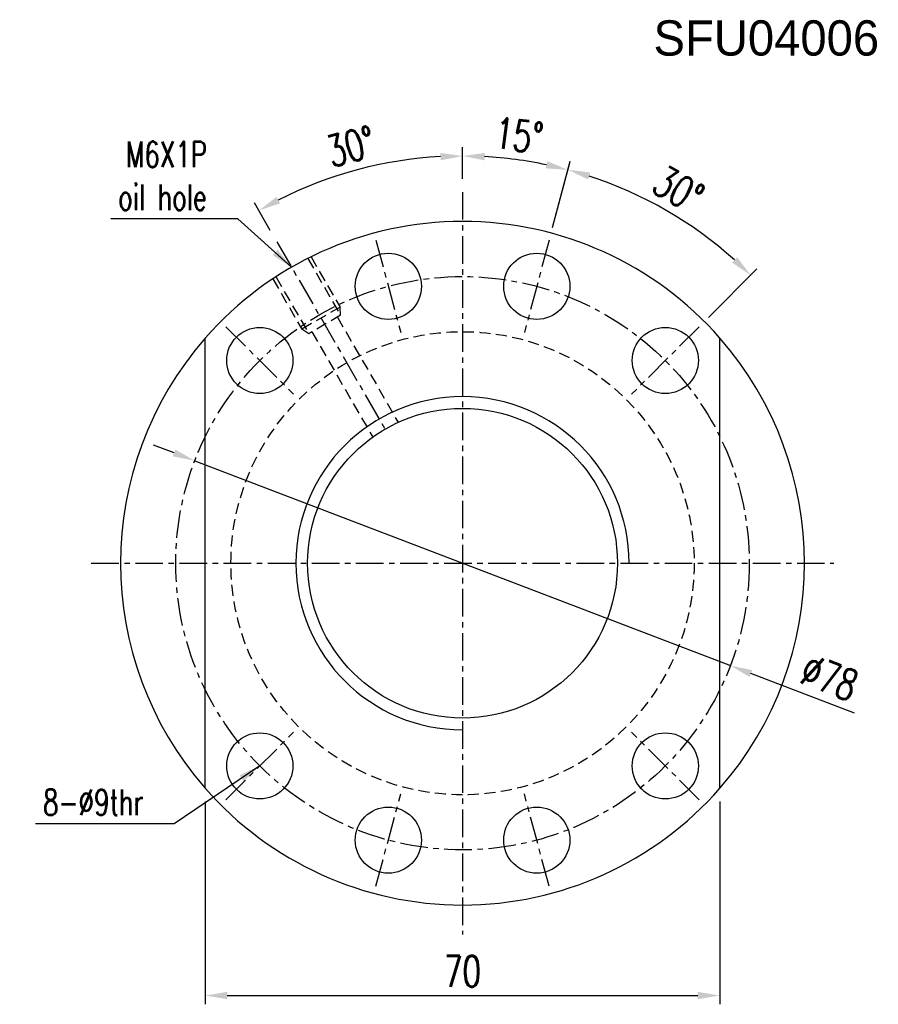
# Model space of a CAD drawing. Extents: x 33 to 316, y 48 to 445.
# Tile 1 of 55: x 33 to 150, y 52 to 186. Entities that reach past the tile are written whole.
import ezdxf

# ---------------------------------------------------------------- set-up
doc = ezdxf.new("R2010")
doc.units = 0
doc.header["$LTSCALE"] = 3
doc.header["$MEASUREMENT"] = 0
doc.linetypes.add('CENTER', pattern=[2, 1.25, -0.25, 0.25, -0.25])
doc.linetypes.add('DASHED', pattern=[0.75, 0.5, -0.25])
doc.layers.get('DEFPOINTS').update_dxf_attribs({"linetype": 'CONTINUOUS'})
for name, color, linetype in [('CL', 1, 'CENTER'), ('DIM', 4, 'CONTINUOUS'), ('HID', 2, 'DASHED'), ('OUT', 3, 'CONTINUOUS')]:
    doc.layers.add(name, color=color, linetype=linetype)
doc.styles.add('DIM-7', font='SIMPLEX.shx', dxfattribs={"width": 0.7, "bigfont": 'chineset.shx'})
doc.dimstyles.get("Standard").update_dxf_attribs({"dimtxt": 0.18, "dimasz": 0.18, "dimexe": 0.18, "dimexo": 0.0625, "dimgap": 0.09, "dimtad": 0, "dimtih": 1, "dimtoh": 1, "dimdec": 4, "dimzin": 0, "dimdsep": 46, "dimtxsty": 'STANDARD', "dimcen": 0.09, "dimadec": 0, "dimazin": 0, "dimtfac": 1, "dimtdec": 4, "dimtofl": 0, "dimtmove": 0, "dimatfit": 0, "dimfxl": 1, "dimtolj": 1, "dimtzin": 0, "dimarcsym": 0})

# ---------------------------------------------------------------- blocks, each defined once
blk = doc.blocks.new('*D2')
at = {"layer": 'DEFPOINTS', "color": 0, "linetype": 'Continuous', "transparency": 16777216}
for p in [(58.05, 80.95), (128.05, 80.95), (128.05, 52.75)]:
    blk.add_point(p, dxfattribs=at)
at = {"layer": 'DIM', "color": 0, "linetype": 'Continuous', "lineweight": -2, "transparency": 16777216}
for p, q in [((58.05, 79.15), (58.05, 51.55)), ((128.05, 79.15), (128.05, 51.55)), ((61.05, 52.75), (125.05, 52.75))]:
    blk.add_line(p, q, dxfattribs=at)
at = {"layer": 'DIM', "color": 0, "linetype": 'Continuous', "transparency": 16777216}
for points in [[(61.05, 53.25), (61.05, 52.25), (58.05, 52.75)], [(125.05, 53.25), (125.05, 52.25), (128.05, 52.75)]]:
    blk.add_solid(points, dxfattribs=at)
at = {"layer": 'DIM', "color": 0, "linetype": 'Continuous', "transparency": 16777216, "insert": (93.05, 56.05), "char_height": 4.2, "attachment_point": 5, "style": 'DIM-7'}
blk.add_mtext('\\A1;70', dxfattribs=at)
blk = doc.blocks.new('*D6')
at = {"layer": 'DEFPOINTS', "color": 0, "linetype": 'Continuous', "transparency": 16777216}
for p in [(102.67, 166.11), (93.05, 162.06), (104.83, 155.51), (101.46, 142.95), (93.05, 61.06)]:
    blk.add_point(p, dxfattribs=at)
at = {"layer": 'DIM', "color": 0, "linetype": 'Continuous', "lineweight": -2, "transparency": 16777216}
for p, q in [((93.05, 163.86), (93.05, 168.16)), ((105.3, 157.25), (107.7, 166.23))]:
    blk.add_line(p, q, dxfattribs=at)
blk.add_arc((93.05, 111.56), 55.39, 78.1033, 86.8967, dxfattribs=at)
at = {"layer": 'DIM', "color": 0, "linetype": 'Continuous', "transparency": 16777216}
for points in [[(96.04, 166.37), (96.07, 167.37), (93.05, 166.96)], [(104.59, 166.25), (104.36, 165.28), (107.39, 165.07)]]:
    blk.add_solid(points, dxfattribs=at)
at = {"layer": 'DIM', "color": 0, "linetype": 'Continuous', "transparency": 16777216, "insert": (100.71, 169.75), "char_height": 4.2, "attachment_point": 5, "rotation": 352.5, "style": 'DIM-7'}
blk.add_mtext('\\A1;15°', dxfattribs=at)
blk = doc.blocks.new('*D7')
at = {"layer": 'DEFPOINTS', "color": 0, "linetype": 'Continuous', "transparency": 16777216}
for p in [(124.84, 156.96), (104.83, 155.51), (125.23, 143.73), (101.46, 142.95), (116.03, 134.54)]:
    blk.add_point(p, dxfattribs=at)
at = {"layer": 'DIM', "color": 0, "linetype": 'Continuous', "lineweight": -2, "transparency": 16777216}
for p, q in [((105.3, 157.25), (107.71, 166.25)), ((126.5, 145.01), (133.09, 151.6))]:
    blk.add_line(p, q, dxfattribs=at)
blk.add_arc((93.05, 111.56), 55.42, 48.102, 71.898, dxfattribs=at)
at = {"layer": 'DIM', "color": 0, "linetype": 'Continuous', "transparency": 16777216}
for points in [[(110.13, 163.76), (110.41, 164.72), (107.4, 165.09)], [(130.41, 153.17), (129.72, 152.45), (132.24, 150.75)]]:
    blk.add_solid(points, dxfattribs=at)
at = {"layer": 'DIM', "color": 0, "linetype": 'Continuous', "transparency": 16777216, "insert": (122.41, 162.41), "char_height": 4.2, "attachment_point": 5, "rotation": 330, "style": 'DIM-7'}
blk.add_mtext('\\A1;30°', dxfattribs=at)
blk = doc.blocks.new('*D8')
at = {"layer": 'DEFPOINTS', "color": 0, "linetype": 'Continuous', "transparency": 16777216}
for p in [(83.43, 166.11), (93.05, 162.06), (67.81, 155.27), (87.35, 121.43), (93.05, 61.06)]:
    blk.add_point(p, dxfattribs=at)
at = {"layer": 'DIM', "color": 0, "linetype": 'Continuous', "lineweight": -2, "transparency": 16777216}
for p, q in [((93.05, 163.86), (93.05, 168.16)), ((66.91, 156.83), (64.75, 160.57))]:
    blk.add_line(p, q, dxfattribs=at)
blk.add_arc((93.05, 111.55), 55.41, 93.1028, 116.8972, dxfattribs=at)
at = {"layer": 'DIM', "color": 0, "linetype": 'Continuous', "transparency": 16777216}
for points in [[(90.04, 167.37), (90.07, 166.37), (93.05, 166.96)], [(68.23, 160.52), (67.75, 161.4), (65.35, 159.53)]]:
    blk.add_solid(points, dxfattribs=at)
at = {"layer": 'DIM', "color": 0, "linetype": 'Continuous', "transparency": 16777216, "insert": (77.86, 168.26), "char_height": 4.2, "attachment_point": 5, "rotation": 15, "style": 'DIM-7'}
blk.add_mtext('\\A1;30°', dxfattribs=at)
blk = doc.blocks.new('*D9')
at = {"layer": 'DEFPOINTS', "color": 0, "linetype": 'Continuous', "transparency": 16777216}
for p in [(56.63, 125.5), (129.48, 97.63)]:
    blk.add_point(p, dxfattribs=at)
at = {"layer": 'DIM', "color": 0, "linetype": 'Continuous', "lineweight": -2, "transparency": 16777216}
for p, q in [((53.83, 126.57), (51.02, 127.64)), ((56.63, 125.5), (129.48, 97.63)), ((146.38, 91.16), (132.28, 96.55))]:
    blk.add_line(p, q, dxfattribs=at)
at = {"layer": 'DIM', "color": 0, "linetype": 'Continuous', "transparency": 16777216}
for points in [[(54, 127.03), (53.65, 126.1), (56.63, 125.5)], [(132.46, 97.02), (132.1, 96.09), (129.48, 97.63)]]:
    blk.add_solid(points, dxfattribs=at)
at = {"layer": 'DIM', "color": 0, "linetype": 'Continuous', "transparency": 16777216, "insert": (142.97, 96), "char_height": 4.2, "attachment_point": 5, "rotation": 339.0657, "style": 'DIM-7'}
blk.add_mtext('\\A1;∅78', dxfattribs=at)

msp = doc.modelspace()

# ---------------------------------------------------------------- linework, layer by layer
at = {"layer": 'CL', "color": 7}
for p, q in [((93.053, 162.061), (93.053, 61.061)), ((81.277, 155.511), (84.642, 142.954)), ((104.83, 155.511), (101.465, 142.954)), ((67.812, 155.27), (82.514, 129.806)), ((60.88, 143.735), (70.072, 134.542)), ((125.227, 143.735), (116.034, 134.542)), ((42.553, 111.561), (143.553, 111.561)), ((60.88, 79.388), (70.072, 88.58)), ((125.227, 79.388), (116.034, 88.58)), ((81.277, 67.612), (84.642, 80.169)), ((104.83, 67.612), (101.465, 80.169))]:
    msp.add_line(p, q, dxfattribs=at)
msp.add_circle((93.053, 111.561), 39, dxfattribs=at)
at = {"layer": 'DIM', "color": 7, "linetype": 'Continuous'}
for start, end in [(138.82378, 221.17622), (318.82378, 41.17622)]:
    msp.add_arc((93.053, 111.561), 46.5, start, end, dxfattribs=at)
at = {"layer": 'DIM', "color": 7}
msp.add_arc((93.053, 111.561), 22.66, 0, 270, dxfattribs=at)
at = {"layer": 'HID', "color": 7}
for p, q in [((72.012, 152.995), (76.464, 145.285)), ((72.445, 153.245), (76.397, 146.401)), ((67.249, 150.245), (71.201, 143.401)), ((67.682, 150.495), (72.134, 142.785)), ((76.397, 146.401), (71.201, 143.401)), ((76.464, 145.285), (76.397, 146.401)), ((76.464, 145.285), (72.134, 142.785)), ((76.035, 145.037), (84.298, 130.726)), ((72.134, 142.785), (71.201, 143.401)), ((72.571, 143.037), (80.834, 128.726))]:
    msp.add_line(p, q, dxfattribs=at)
msp.add_circle((93.053, 111.561), 31.5, dxfattribs=at)
at = {"layer": 'OUT', "color": 7}
for p, q in [((58.053, 80.947), (58.053, 142.176)), ((128.053, 80.947), (128.053, 142.176))]:
    msp.add_line(p, q, dxfattribs=at)
for centre, radius in [((82.959, 149.232), 4.5), ((103.147, 149.232), 4.5), ((65.476, 139.139), 4.5), ((120.63, 139.139), 4.5), ((93.053, 111.561), 21.07), ((65.476, 83.984), 4.5), ((120.63, 83.984), 4.5), ((82.959, 73.89), 4.5), ((103.147, 73.89), 4.5)]:
    msp.add_circle(centre, radius, dxfattribs=at)
for start, end in [(41.17622, 138.82378), (221.17622, 318.82378)]:
    msp.add_arc((93.053, 111.561), 46.5, start, end, dxfattribs=at)

# ---------------------------------------------------------------- texts
at = {"layer": 'DIM', "color": 0, "linetype": 'Continuous'}
msp.add_text('SFU04006', height=4.8, dxfattribs=at).set_placement((119.026, 180.618))
at = {"layer": 'DIM', "color": 7, "linetype": 'Continuous', "char_height": 3.5, "attachment_point": 9, "style": 'DIM-7'}
for s, insert in [('\\A1;M6X1P\\Poil hole', (58.276, 159.595)), ('8-%%C9thr', (49.652, 77.296))]:
    msp.add_mtext(s, dxfattribs=dict(at, insert=insert))

# ---------------------------------------------------------------- dimensions: what is measured, and where the dimension line sits
at = {"layer": 'DIM', "color": 7, "linetype": 'Continuous'}
for base, line1, line2, picture, middle in [((102.672, 166.114), ((104.83, 155.511), (101.465, 142.954)), ((93.053, 162.061), (93.053, 61.061)), '*D6', (100.714, 169.754)), ((83.432, 166.114), ((93.053, 162.061), (93.053, 61.061)), ((67.812, 155.27), (87.349, 121.43)), '*D8', (77.859, 168.256)), ((124.84, 156.957), ((125.227, 143.735), (116.034, 134.542)), ((104.83, 155.511), (101.465, 142.954)), '*D7', (122.412, 162.413))]:
    dim = msp.add_angular_dim_2l(base=base, line1=line1, line2=line2, dimstyle='STANDARD', override={"dimscale": 1.2, "dimtxt": 3.5, "dimasz": 2.5, "dimexe": 1, "dimexo": 1.5, "dimgap": 1, "dimtad": 1, "dimtih": 0, "dimtoh": 0, "dimdec": 2, "dimzin": 8, "dimtxsty": 'DIM-7', "dimtdec": 2, "dimtix": 1, "dimtofl": 1, "dimatfit": 3, "dimtvp": 0.971429, "dimtzin": 8}, dxfattribs=at)
    dim.commit()
    dim.dimension.update_dxf_attribs({"geometry": picture, "text_midpoint": middle})
dim = msp.add_diameter_dim_2p(p1=(56.628, 125.496), p2=(129.479, 97.627), dimstyle='STANDARD', override={"dimscale": 1.2, "dimtxt": 3.5, "dimasz": 2.5, "dimexe": 1, "dimexo": 1.5, "dimgap": 1, "dimtad": 1, "dimtih": 0, "dimtoh": 0, "dimdec": 2, "dimzin": 8, "dimtxsty": 'DIM-7', "dimtdec": 2, "dimtix": 1, "dimtofl": 1, "dimatfit": 3, "dimtvp": 0.971429, "dimtzin": 8}, dxfattribs=at)
dim.commit()
dim.dimension.update_dxf_attribs({"geometry": '*D9', "text_midpoint": (141.792, 92.916), "dimtype": 163})
dim = msp.add_linear_dim(base=(128.053, 52.753), p1=(58.053, 80.947), p2=(128.053, 80.947), dimstyle='STANDARD', override={"dimscale": 1.2, "dimtxt": 3.5, "dimasz": 2.5, "dimexe": 1, "dimexo": 1.5, "dimgap": 1, "dimtad": 1, "dimtih": 0, "dimtoh": 0, "dimdec": 2, "dimzin": 8, "dimtxsty": 'DIM-7', "dimtdec": 2, "dimtix": 1, "dimtofl": 1, "dimatfit": 3, "dimtvp": 0.971429, "dimtzin": 8}, dxfattribs=at)
dim.commit()
dim.dimension.update_dxf_attribs({"geometry": '*D2', "text_midpoint": (93.053, 56.053)})

# ---------------------------------------------------------------- leaders
at = {"layer": 'DIM', "color": 7, "linetype": 'Continuous', "annotation_type": 0, "has_hookline": 1, "hookline_direction": 1}
for points, text_width in [([(69.799, 151.829), (62.476, 158.395), (59.476, 158.395)], 13.067), ([(65.476, 83.984), (53.852, 76.096), (50.852, 76.096)], 14.7)]:
    msp.add_leader(points, dimstyle='STANDARD', override={"dimscale": 1.2, "dimtxt": 3.5, "dimasz": 2.5, "dimexe": 1, "dimexo": 1.5, "dimgap": 1, "dimtad": 1, "dimtih": 0, "dimtoh": 0, "dimdec": 2, "dimzin": 8, "dimtxsty": 'DIM-7', "dimtdec": 2, "dimtix": 1, "dimtofl": 1, "dimatfit": 3, "dimtvp": 0.971429, "dimtzin": 8}, dxfattribs=dict(at, text_width=text_width))

doc.saveas('drawing.dxf')
